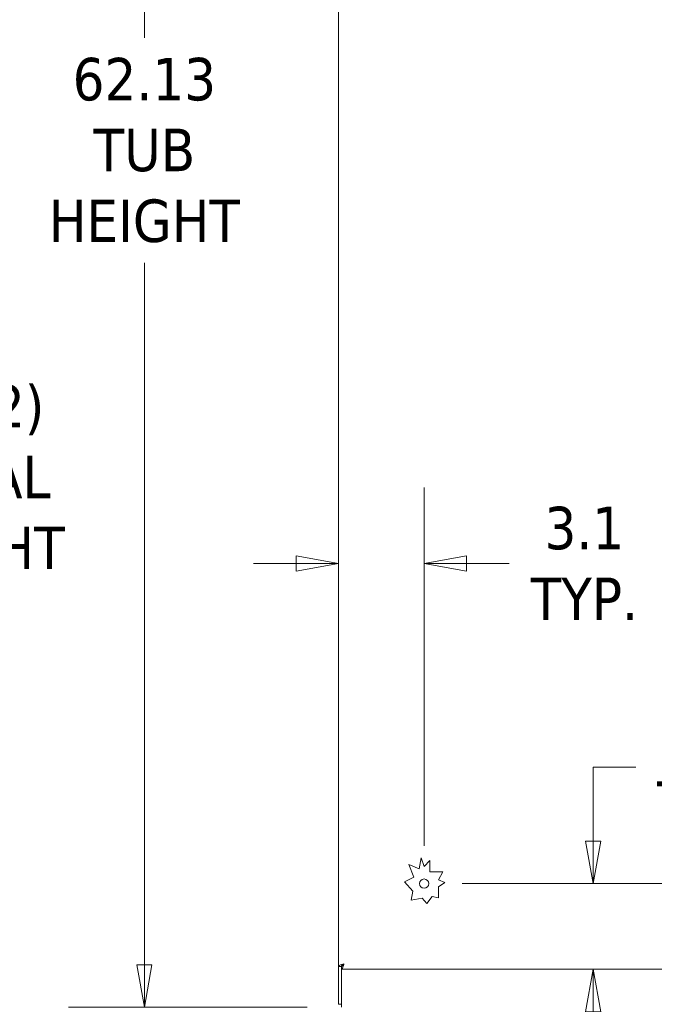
# Model space of a CAD drawing. Header units: inches. Extents: x 11 to 361, y 7 to 222.
# Tile 52 of 174: x 60 to 83, y 114 to 150. Entities that reach past the tile are written whole.
import ezdxf

# ---------------------------------------------------------------- set-up
doc = ezdxf.new("R2010")
doc.units = ezdxf.units.IN
doc.header["$LTSCALE"] = 22
doc.header["$MEASUREMENT"] = 0
doc.layers.get('0').update_dxf_attribs({"lineweight": 0})
doc.layers.add('Dimension (ANSI)', color=7, linetype='Continuous', lineweight=5)
doc.layers.add('Visible (ANSI)', color=7, linetype='Continuous', lineweight=5)
doc.styles.add('ROMANS', font='tahoma.ttf')
doc.dimstyles.new('Default (ANSI)', dxfattribs={"dimscale": 22, "dimtxt": 0.07, "dimasz": 0.07, "dimexe": 0.125, "dimexo": 0.0625, "dimgap": 0.031496, "dimtad": 0, "dimtih": 1, "dimtoh": 1, "dimrnd": 1e-08, "dimzin": 0, "dimdsep": 46, "dimtxsty": 'ROMANS', "dimblk": 'Filled-1', "dimcen": 0.09, "dimdle": 0.393701, "dimclrd": 256, "dimclre": 256, "dimclrt": 256, "dimadec": 0, "dimazin": 0, "dimtfac": 0.928571, "dimtofl": 0, "dimtmove": 0, "dimatfit": 3, "dimfxl": 1, "dimtolj": 1, "dimtzin": 0, "dimlwd": -1, "dimlwe": -1, "dimarcsym": 0})

# ---------------------------------------------------------------- blocks, each defined once
blk = doc.blocks.new('Filled-1')
at = {"color": 0}
for p, q in [((0, 0), (-1, 0.179)), ((-1, 0.179), (-1, -0.179)), ((-1, 0), (0, 0)), ((-1, -0.179), (0, 0))]:
    blk.add_line(p, q, dxfattribs=at)
at = {"color": 0, "flags": 128}
blk.add_lwpolyline([(-1, -0.179), (0, 0), (-1, 0.179), (-1, -0.179)], dxfattribs=at)
at = {"color": 0}
blk.add_solid([(-1, -0.179), (0, 0), (-1, 0.179), (-1, -0.179)], dxfattribs=at)
blk = doc.blocks.new('*D8')
at = {"layer": 'Defpoints', "color": 0, "transparency": 16777216}
for p in [(64.824, 176.099), (71.969, 176.099), (72.106, 113.974)]:
    blk.add_point(p, dxfattribs=at)
at = {"layer": 'Dimension (ANSI)', "transparency": 16777216}
for p, q in [((70.594, 176.099), (62.074, 176.099)), ((64.824, 174.559), (64.824, 149.111)), ((64.824, 115.514), (64.824, 140.962)), ((70.731, 113.974), (62.074, 113.974))]:
    blk.add_line(p, q, dxfattribs=at)
at = {"layer": 'Dimension (ANSI)', "transparency": 16777216, "xscale": 1.54000000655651, "yscale": 1.54000000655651, "zscale": 1.54000000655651}
for p, rotation in [((64.824, 176.099), 90), ((64.824, 113.974), 270)]:
    blk.add_blockref('Filled-1', p, dxfattribs=dict(at, rotation=rotation))
at = {"layer": 'Dimension (ANSI)', "transparency": 16777216, "insert": (64.824, 145.036), "char_height": 1.54, "attachment_point": 5, "style": 'ROMANS'}
blk.add_mtext('\\A1;\\fTahoma|b0|i0;\\H1.5400;62.13\\P\\fTahoma|b0|i0;\\H1.5400;TUB\\P\\fTahoma|b0|i0;\\H1.5400;HEIGHT', dxfattribs=at)
blk = doc.blocks.new('*D10')
at = {"layer": 'Defpoints', "color": 0, "transparency": 16777216}
for p in [(58.469, 179.221), (73.219, 179.221), (72.106, 101.974)]:
    blk.add_point(p, dxfattribs=at)
at = {"layer": 'Dimension (ANSI)', "transparency": 16777216}
for p, q in [((71.844, 179.221), (55.719, 179.221)), ((58.469, 177.681), (58.469, 137.286)), ((58.469, 103.514), (58.469, 129.068)), ((70.731, 101.974), (55.719, 101.974))]:
    blk.add_line(p, q, dxfattribs=at)
at = {"layer": 'Dimension (ANSI)', "transparency": 16777216, "xscale": 1.54000000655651, "yscale": 1.54000000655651, "zscale": 1.54000000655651}
for p, rotation in [((58.469, 179.221), 90), ((58.469, 101.974), 270)]:
    blk.add_blockref('Filled-1', p, dxfattribs=dict(at, rotation=rotation))
at = {"layer": 'Dimension (ANSI)', "transparency": 16777216, "insert": (58.469, 133.177), "char_height": 1.54, "attachment_point": 5, "style": 'ROMANS'}
blk.add_mtext('\\A1;\\fTahoma|b0|i0;\\H1.5400;(77.2)\\P\\fTahoma|b0|i0;\\H1.5400;TOTAL\\P\\fTahoma|b0|i0;\\H1.5400;HEIGHT', dxfattribs=at)
blk = doc.blocks.new('*D35')
at = {"layer": 'Defpoints', "color": 0, "transparency": 16777216}
for p in [(74.965, 118.453), (81.095, 118.453), (86.503, 115.349)]:
    blk.add_point(p, dxfattribs=at)
at = {"layer": 'Dimension (ANSI)', "transparency": 16777216}
for p, q in [((81.095, 119.993), (81.095, 122.672)), ((81.095, 122.672), (82.635, 122.672)), ((76.34, 118.453), (83.845, 118.453)), ((81.095, 113.809), (81.095, 112.269))]:
    blk.add_line(p, q, dxfattribs=at)
at = {"layer": 'Dimension (ANSI)', "transparency": 16777216, "xscale": 1.54000000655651, "yscale": 1.54000000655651, "zscale": 1.54000000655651}
for p, rotation in [((81.095, 118.453), 270), ((81.095, 115.349), 90)]:
    blk.add_blockref('Filled-1', p, dxfattribs=dict(at, rotation=rotation))
at = {"layer": 'Dimension (ANSI)', "transparency": 16777216, "insert": (85.362, 122.672), "char_height": 1.54, "attachment_point": 5, "style": 'ROMANS'}
blk.add_mtext('\\A1;\\fTahoma|b0|i0;\\H1.5400;3.1\\P\\fTahoma|b0|i0;\\H1.5400;TYP.', dxfattribs=at)
blk = doc.blocks.new('*D36')
at = {"layer": 'Defpoints', "color": 0, "transparency": 16777216}
for p in [(71.861, 130.061), (71.861, 129.233), (74.965, 118.453)]:
    blk.add_point(p, dxfattribs=at)
at = {"layer": 'Dimension (ANSI)', "transparency": 16777216}
for p, q in [((74.965, 119.828), (74.965, 132.811)), ((70.321, 130.061), (68.781, 130.061)), ((76.505, 130.061), (78.045, 130.061))]:
    blk.add_line(p, q, dxfattribs=at)
at = {"layer": 'Dimension (ANSI)', "transparency": 16777216, "xscale": 1.54000000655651, "yscale": 1.54000000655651, "zscale": 1.54000000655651}
blk.add_blockref('Filled-1', (71.861, 130.061), dxfattribs=at)
at = {"layer": 'Dimension (ANSI)', "transparency": 16777216, "xscale": 1.54000000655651, "yscale": 1.54000000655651, "zscale": 1.54000000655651, "rotation": 180}
blk.add_blockref('Filled-1', (74.965, 130.061), dxfattribs=at)
at = {"layer": 'Dimension (ANSI)', "transparency": 16777216, "insert": (80.773, 130.061), "char_height": 1.54, "attachment_point": 5, "style": 'ROMANS'}
blk.add_mtext('\\A1;\\fTahoma|b0|i0;\\H1.5400;3.1\\P\\fTahoma|b0|i0;\\H1.5400;TYP.', dxfattribs=at)

msp = doc.modelspace()

# ---------------------------------------------------------------- linework, layer by layer
at = {"layer": 'Visible (ANSI)'}
for p, q in [((71.86139, 115.45356), (71.86139, 174.61915)), ((74.78287, 118.98735), (74.8545, 119.39004)), ((74.8545, 119.39004), (74.96539, 119.07785)), ((74.96539, 119.07785), (75.17186, 119.29497)), ((75.17186, 119.29497), (75.17186, 118.88151)), ((74.40746, 119.1479), (74.78287, 118.98735)), ((74.59289, 118.68614), (74.40746, 119.1479)), ((75.17186, 118.88151), (75.6448, 118.88151)), ((75.6448, 118.88151), (75.48297, 118.58565)), ((74.25717, 118.51499), (74.59289, 118.68614)), ((74.55776, 118.18046), (74.25717, 118.51499)), ((75.48297, 118.58565), (75.71978, 118.49905)), ((74.49994, 117.85542), (74.55776, 118.18046)), ((75.71978, 118.49905), (75.48297, 118.34044)), ((75.48297, 118.34044), (75.48297, 117.94248)), ((74.89502, 117.92229), (74.49994, 117.85542)), ((75.06863, 117.72908), (74.89502, 117.92229)), ((75.26212, 117.98176), (75.06863, 117.72908)), ((75.48297, 117.94248), (75.26212, 117.98176)), ((71.96539, 115.45356), (71.86139, 115.45356)), ((71.86539, 115.45356), (71.86539, 114.07785)), ((71.9661, 115.34885), (71.9661, 115.45285)), ((100.75668, 115.34885), (71.9661, 115.34885)), ((71.96939, 115.453), (71.96939, 115.47093)), ((71.96939, 114.21848), (71.96939, 115.34885)), ((71.96939, 114.07785), (71.86539, 114.07785)), ((71.96939, 114.21848), (71.96939, 113.97385))]:
    msp.add_line(p, q, dxfattribs=at)
msp.add_circle((74.96539, 118.45285), 0.1685, dxfattribs=at)
for points, knots in [([(71.86139, 115.45356), (71.86139, 115.47137), (71.8899, 115.48919), (71.93657, 115.507), (71.97115, 115.5202), (72.01507, 115.5334), (72.05914, 115.5466)], [-1, -1, -1, -1, -0.425610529, -0.425610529, -0.425610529, 0, 0, 0, 0]), ([(72.05914, 115.5466), (72.02516, 115.52513), (71.99193, 115.50367), (71.97614, 115.4822), (71.96911, 115.47265), (71.96539, 115.46311), (71.96539, 115.45356)], [0, 0, 0, 0, 0.69221782, 0.69221782, 0.69221782, 1, 1, 1, 1]), ([(72.05914, 115.5466), (72.03767, 115.51262), (72.0162, 115.47939), (71.99473, 115.4636), (71.98519, 115.45657), (71.97564, 115.45285), (71.9661, 115.45285)], [0, 0, 0, 0, 0.69221782, 0.69221782, 0.69221782, 1, 1, 1, 1]), ([(71.98246, 115.35635), (71.99481, 115.3676), (72.00718, 115.39165), (72.01954, 115.42403), (72.03274, 115.45861), (72.04594, 115.50253), (72.05914, 115.5466)], [-0.824125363, -0.824125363, -0.824125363, -0.824125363, -0.425610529, -0.425610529, -0.425610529, 0, 0, 0, 0])]:
    msp.add_open_spline(points, degree=3, knots=knots, dxfattribs=at)
msp.add_open_spline([(71.9661, 115.34885), (71.97155, 115.34885), (71.97701, 115.35139), (71.98246, 115.35635)], degree=3, dxfattribs=at)

# ---------------------------------------------------------------- dimensions: what is measured, and where the dimension line sits
at = {"layer": 'Dimension (ANSI)'}
for base, p1, p2, angle, text, override, picture, middle in [((58.46873, 179.22135), (72.10624, 101.97385), (73.21939, 179.22135), 90, '\\fTahoma|b0|i0;\\H1.5400;(<>)\\P\\fTahoma|b0|i0;\\H1.5400;TOTAL\\P\\fTahoma|b0|i0;\\H1.5400;HEIGHT', {"dimgap": 0.031496, "dimdec": 1, "dimtol": 0, "dimlim": 0, "dimtp": 0, "dimtm": 0, "dimtdec": 2, "dimatfit": 1}, '*D10', (58.46873, 133.17722)), ((64.8239884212, 176.0988530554), (72.1062379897, 113.9738530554), (71.9693909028, 176.0988530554), 270, '\\fTahoma|b0|i0;\\H1.5400;<>\\P\\fTahoma|b0|i0;\\H1.5400;TUB\\P\\fTahoma|b0|i0;\\H1.5400;HEIGHT', {"dimgap": 0.031496, "dimdec": 2, "dimtol": 0, "dimlim": 0, "dimtp": 0, "dimtm": 0, "dimtdec": 2, "dimatfit": 1}, '*D8', (64.8239884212, 145.0363530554)), ((81.09513, 118.45285), (86.50275, 115.34885), (74.96539, 118.45285), 90, '\\fTahoma|b0|i0;\\H1.5400;<>\\P\\fTahoma|b0|i0;\\H1.5400;TYP.', {"dimgap": 0.031496, "dimdec": 1, "dimse1": 1, "dimtol": 0, "dimlim": 0, "dimtp": 0, "dimtm": 0, "dimtdec": 1, "dimatfit": 1}, '*D35', (85.36241, 122.67186))]:
    dim = msp.add_linear_dim(base=base, p1=p1, p2=p2, angle=angle, text=text, dimstyle='Default (ANSI)', override=override, dxfattribs=at)
    dim.commit()
    dim.dimension.update_dxf_attribs({"geometry": picture, "text_midpoint": middle, "dimtype": 160})
dim = msp.add_linear_dim(base=(71.86139, 130.06123), p1=(74.96539, 118.45285), p2=(71.86139, 129.23311), text='\\fTahoma|b0|i0;\\H1.5400;<>\\P\\fTahoma|b0|i0;\\H1.5400;TYP.', dimstyle='Default (ANSI)', override={"dimgap": 0.031496, "dimtih": 0, "dimtoh": 0, "dimdec": 1, "dimse2": 1, "dimtol": 0, "dimlim": 0, "dimtp": 0, "dimtm": 0, "dimtdec": 1, "dimatfit": 1}, dxfattribs=at)
dim.commit()
dim.dimension.update_dxf_attribs({"geometry": '*D36', "text_midpoint": (80.77268, 130.06123), "dimtype": 160})

doc.saveas('drawing.dxf')
